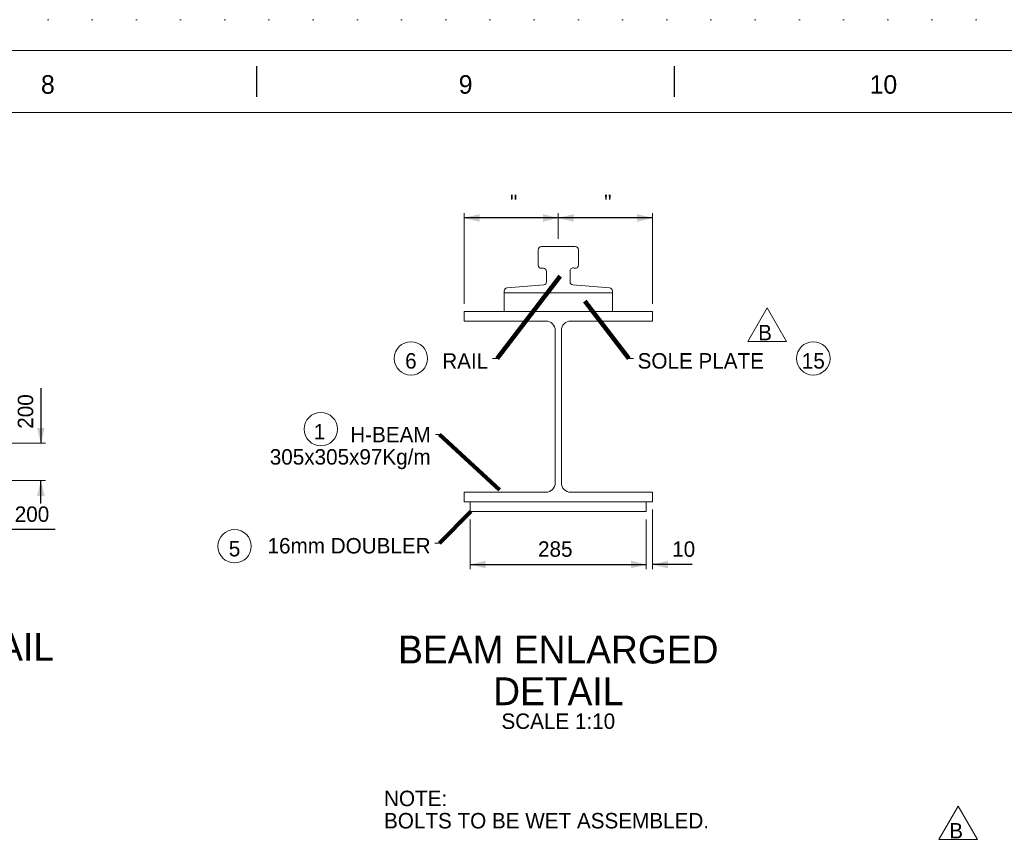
# Model space of a CAD drawing. Header units: millimetres. Extents: x -91343 to -63338, y -767328 to -747548.
# Tile 33 of 42: x -74116 to -68812, y -751991 to -747548. Entities that reach past the tile are written whole.
import ezdxf
from ezdxf.enums import TextEntityAlignment as Align

# ---------------------------------------------------------------- set-up
doc = ezdxf.new("R2010")
doc.units = ezdxf.units.MM
doc.header["$MEASUREMENT"] = 0
for name, pattern in [('DGN Style 1', [238.072395, 0.396127, -237.676268]), ('DGN Style 5', [277.288979, 118.838134, -158.450845]), ('DGN Style 6', [753.433768, 0.396127, -158.450845, 277.288979, -158.450845, 0.396127, -158.450845])]:
    doc.linetypes.add(name, pattern=pattern)
doc.styles.add('Style-ENGINEERING', font='ENGINEERING.shx')
doc.styles.add('Style-ENGINEERING_0', font='ENGINEERING.shx')
doc.dimstyles.new('MetricMM', dxfattribs={"dimtxt": 3, "dimasz": 3, "dimexe": 1.5, "dimexo": 1.5, "dimgap": 1.5, "dimtad": 1, "dimdec": 0, "dimzin": 7, "dimtxsty": 'Style-ENGINEERING_0', "dimcen": 0.09, "dimclrd": 1, "dimclre": 1, "dimclrt": 7, "dimadec": 0, "dimazin": 3, "dimtfac": 1, "dimtdec": 0, "dimtofl": 0, "dimtmove": 0, "dimatfit": 3, "dimfxl": 1, "dimtzin": 7, "dimlwd": -1, "dimlwe": 0, "dimarcsym": 0})

# ---------------------------------------------------------------- blocks, each defined once
blk = doc.blocks.new('*U570')
for p, q in [((135.12, 284.53), (135.12, 289.53)), ((202.7, 284.53), (202.7, 289.53))]:
    blk.add_line(p, q)
at = {"color": 7, "linetype": 'Continuous', "lineweight": 0, "flags": 128}
blk.add_lwpolyline([(-415.55, 292.03), (415.45, 292.03), (415.45, -291.97), (-415.55, -291.97), (-415.55, 292.03)], close=True, dxfattribs=at)
at = {"color": 7, "linetype": 'Continuous', "lineweight": 13, "flags": 128}
blk.add_lwpolyline([(-405.55, 282.03), (405.45, 282.03), (405.45, -281.97), (-405.55, -281.97), (-405.55, 282.03)], close=True, dxfattribs=at)
at = {"char_height": 3, "attachment_point": 5, "line_spacing_factor": 1.2, "style": 'Style-ENGINEERING'}
for s, insert in [('8', (101.33, 286.53)), ('9', (168.91, 286.53)), ('10', (236.49, 286.53))]:
    blk.add_mtext(s, dxfattribs=dict(at, insert=insert))
blk = doc.blocks.new('H 305x305x97kgm_10')
at = {"color": 7, "linetype": 'Continuous', "lineweight": 0, "flags": 128}
blk.add_lwpolyline([(304.8, 0), (304.8, 15.4), (172.55, 15.4, -0.4142136), (157.35, 30.6), (157.35, 277.2, -0.4142136), (172.55, 292.4), (304.8, 292.4), (304.8, 307.8), (0, 307.8), (0, 292.4), (132.25, 292.4, -0.4142136), (147.45, 277.2), (147.45, 30.6, -0.4142136), (132.25, 15.4), (0, 15.4), (0, 0), (304.8, 0)], format="xyb", close=True, dxfattribs=at)
blk = doc.blocks.new('*D626')
at = {"color": 1, "linetype": 'Continuous', "lineweight": 0, "transparency": 16777216}
for p, q in [((5651.1, 7197.7), (5651.1, 6929.3)), ((6599.5, 7197.7), (6599.5, 6929.3))]:
    blk.add_line(p, q, dxfattribs=at)
at = {"color": 1, "linetype": 'Continuous', "transparency": 16777216}
blk.add_line((5651.1, 6954.3), (6599.5, 6954.3), dxfattribs=at)
at = {"color": 1, "linetype": 'Continuous', "lineweight": 0, "transparency": 16777216}
blk.add_solid([(5734.4, 6933.5), (5651.1, 6954.3), (5734.4, 6975.1)], dxfattribs=at)
at = {"color": 1, "linetype": 'Continuous', "lineweight": 0, "transparency": 16777216, "extrusion": (0, 0, -1)}
blk.add_solid([(-6516.3, 6975.1), (-6599.5, 6954.3), (-6516.3, 6933.5)], dxfattribs=at)
at = {"layer": 'Defpoints', "color": 7, "linetype": 'Continuous', "lineweight": 0, "transparency": 16777216}
for p in [(5651.1, 7239.3), (6599.5, 7239.3), (6125.3, 6954.3), (6599.5, 6954.3)]:
    blk.add_point(p, dxfattribs=at)
at = {"color": 7, "linetype": 'Continuous', "lineweight": 0, "transparency": 16777216, "style": 'Style-ENGINEERING'}
blk.add_text('285', height=83.25, dxfattribs=at).set_placement((6016.2, 7037.5), align=Align.MIDDLE_LEFT)
blk = doc.blocks.new('*D627')
at = {"color": 1, "linetype": 'Continuous', "lineweight": 0, "transparency": 16777216}
for p, q in [((6632.8, 7250.9), (6632.8, 6929.3)), ((6599.5, 7197.7), (6599.5, 6929.3))]:
    blk.add_line(p, q, dxfattribs=at)
at = {"color": 1, "linetype": 'Continuous', "transparency": 16777216}
for p, q in [((6474.7, 6954.3), (6599.5, 6954.3)), ((6847.1, 6954.3), (6632.8, 6954.3))]:
    blk.add_line(p, q, dxfattribs=at)
at = {"color": 1, "linetype": 'Continuous', "lineweight": 0, "transparency": 16777216, "extrusion": (0, 0, -1)}
blk.add_solid([(-6516.3, 6975.1), (-6599.5, 6954.3), (-6516.3, 6933.5)], dxfattribs=at)
at = {"color": 1, "linetype": 'Continuous', "lineweight": 0, "transparency": 16777216}
blk.add_solid([(6716.1, 6933.5), (6632.8, 6954.3), (6716.1, 6975.1)], dxfattribs=at)
at = {"layer": 'Defpoints', "color": 7, "linetype": 'Continuous', "lineweight": 0, "transparency": 16777216}
for p in [(6632.8, 7292.6), (6599.5, 7239.3), (6632.8, 6954.3), (6793, 6954.3)]:
    blk.add_point(p, dxfattribs=at)
at = {"color": 7, "linetype": 'Continuous', "lineweight": 0, "transparency": 16777216, "style": 'Style-ENGINEERING'}
blk.add_text('10', height=83.25, dxfattribs=at).set_placement((6738.9, 7037.5), align=Align.MIDDLE_LEFT)
blk = doc.blocks.new('*D628')
at = {"color": 1, "linetype": 'Continuous', "lineweight": 0, "transparency": 16777216}
for p, q in [((6125.3, 8708.8), (6125.3, 8846.7)), ((6632.8, 8359.2), (6632.8, 8846.7))]:
    blk.add_line(p, q, dxfattribs=at)
at = {"color": 1, "linetype": 'Continuous', "transparency": 16777216}
blk.add_line((6632.8, 8821.7), (6125.3, 8821.7), dxfattribs=at)
at = {"color": 1, "linetype": 'Continuous', "lineweight": 0, "transparency": 16777216}
blk.add_solid([(6208.6, 8800.9), (6125.3, 8821.7), (6208.6, 8842.5)], dxfattribs=at)
at = {"color": 1, "linetype": 'Continuous', "lineweight": 0, "transparency": 16777216, "extrusion": (0, 0, -1)}
blk.add_solid([(-6549.6, 8842.5), (-6632.8, 8821.7), (-6549.6, 8800.9)], dxfattribs=at)
at = {"layer": 'Defpoints', "color": 7, "linetype": 'Continuous', "lineweight": 0, "transparency": 16777216}
for p in [(6125.3, 8821.7), (6379.1, 8821.7), (6125.3, 8667.2), (6632.8, 8317.5)]:
    blk.add_point(p, dxfattribs=at)
at = {"color": 7, "linetype": 'Continuous', "lineweight": 0, "transparency": 16777216, "style": 'Style-ENGINEERING'}
blk.add_text('"', height=83.2, dxfattribs=at).set_placement((6372.5, 8904.9), align=Align.MIDDLE_LEFT)
blk = doc.blocks.new('*D629')
at = {"color": 1, "linetype": 'Continuous', "lineweight": 0, "transparency": 16777216}
for p, q in [((5617.8, 8359.2), (5617.8, 8846.7)), ((6125.3, 8708.8), (6125.3, 8846.7))]:
    blk.add_line(p, q, dxfattribs=at)
at = {"color": 1, "linetype": 'Continuous', "transparency": 16777216}
blk.add_line((6125.3, 8821.7), (5617.8, 8821.7), dxfattribs=at)
at = {"color": 1, "linetype": 'Continuous', "lineweight": 0, "transparency": 16777216}
blk.add_solid([(5701.1, 8800.9), (5617.8, 8821.7), (5701.1, 8842.5)], dxfattribs=at)
at = {"color": 1, "linetype": 'Continuous', "lineweight": 0, "transparency": 16777216, "extrusion": (0, 0, -1)}
blk.add_solid([(-6042.1, 8842.5), (-6125.3, 8821.7), (-6042.1, 8800.9)], dxfattribs=at)
at = {"layer": 'Defpoints', "color": 7, "linetype": 'Continuous', "lineweight": 0, "transparency": 16777216}
for p in [(5617.8, 8821.7), (5871.6, 8821.7), (6125.3, 8667.2), (5617.8, 8317.5)]:
    blk.add_point(p, dxfattribs=at)
at = {"color": 7, "linetype": 'Continuous', "lineweight": 0, "transparency": 16777216, "style": 'Style-ENGINEERING'}
blk.add_text('"', height=83.2, dxfattribs=at).set_placement((5865, 8904.9), align=Align.MIDDLE_LEFT)
blk = doc.blocks.new('*D751')
at = {"color": 1, "linetype": 'Continuous', "lineweight": 0, "transparency": 16777216}
for p, q in [((3099.6, 7505.8), (3099.6, 7117.4)), ((2899.6, 7365.8), (2899.6, 7117.4))]:
    blk.add_line(p, q, dxfattribs=at)
at = {"color": 1, "linetype": 'Continuous', "transparency": 16777216}
for p, q in [((2774.8, 7142.4), (2899.6, 7142.4)), ((3415.7, 7142.4), (3099.6, 7142.4))]:
    blk.add_line(p, q, dxfattribs=at)
at = {"color": 1, "linetype": 'Continuous', "lineweight": 0, "transparency": 16777216, "extrusion": (0, 0, -1)}
blk.add_solid([(-2816.4, 7163.2), (-2899.6, 7142.4), (-2816.4, 7121.6)], dxfattribs=at)
at = {"color": 1, "linetype": 'Continuous', "lineweight": 0, "transparency": 16777216}
blk.add_solid([(3182.9, 7121.6), (3099.6, 7142.4), (3182.9, 7163.2)], dxfattribs=at)
at = {"layer": 'Defpoints', "color": 7, "linetype": 'Continuous', "lineweight": 0, "transparency": 16777216}
for p in [(3099.6, 7547.5), (2899.6, 7407.5), (3099.6, 7142.4), (3306.6, 7142.4)]:
    blk.add_point(p, dxfattribs=at)
at = {"color": 7, "linetype": 'Continuous', "lineweight": 0, "transparency": 16777216, "style": 'Style-ENGINEERING'}
blk.add_text('200', height=83.25, dxfattribs=at).set_placement((3197.5, 7225.6), align=Align.MIDDLE_LEFT)
blk = doc.blocks.new('*D752')
at = {"color": 1, "linetype": 'Continuous', "transparency": 16777216}
for p, q in [((3338.3, 7904.2), (3338.3, 7607.5)), ((3338.3, 7282.6), (3338.3, 7407.5))]:
    blk.add_line(p, q, dxfattribs=at)
at = {"color": 1, "linetype": 'Continuous', "lineweight": 0, "transparency": 16777216}
for p, q in [((3141.3, 7607.5), (3363.3, 7607.5)), ((2941.3, 7407.5), (3363.3, 7407.5))]:
    blk.add_line(p, q, dxfattribs=at)
blk.add_solid([(3359.1, 7690.7), (3338.3, 7607.5), (3317.5, 7690.7)], dxfattribs=at)
at = {"color": 1, "linetype": 'Continuous', "lineweight": 0, "transparency": 16777216, "extrusion": (0, 0, -1)}
blk.add_solid([(-3317.5, 7324.2), (-3338.3, 7407.5), (-3359.1, 7324.2)], dxfattribs=at)
at = {"layer": 'Defpoints', "color": 7, "linetype": 'Continuous', "lineweight": 0, "transparency": 16777216}
for p in [(3338.3, 7795), (3099.6, 7607.5), (2899.6, 7407.5), (3338.3, 7407.5)]:
    blk.add_point(p, dxfattribs=at)
at = {"color": 7, "linetype": 'Continuous', "lineweight": 0, "transparency": 16777216, "style": 'Style-ENGINEERING'}
blk.add_text('200', height=83.25, rotation=90, dxfattribs=at).set_placement((3255.1, 7685.9), align=Align.MIDDLE_LEFT)
blk = doc.blocks.new('*U1116')
at = {"color": 1, "linetype": 'Continuous', "lineweight": 13, "flags": 128}
blk.add_lwpolyline([(0, 101.1), (103.9, -78.9), (-103.9, -78.9), (0, 101.1)], close=True, dxfattribs=at)
at = {"color": 7, "linetype": 'DGN Style 5', "lineweight": 0, "insert": (26.2, -31.7), "char_height": 83.3, "attachment_point": 6, "line_spacing_factor": 0.6, "style": 'Style-ENGINEERING'}
blk.add_mtext('B', dxfattribs=at)
blk = doc.blocks.new('*U1123')
at = {"color": 1, "linetype": 'Continuous', "lineweight": 13, "flags": 128}
blk.add_lwpolyline([(0, 101.1), (103.9, -78.9), (-103.9, -78.9), (0, 101.1)], close=True, dxfattribs=at)
at = {"color": 7, "linetype": 'DGN Style 5', "lineweight": 0, "insert": (26.2, -31.7), "char_height": 83.3, "attachment_point": 6, "line_spacing_factor": 0.6, "style": 'Style-ENGINEERING'}
blk.add_mtext('B', dxfattribs=at)
blk = doc.blocks.new('*U569')
at = {"color": 7, "linetype": 'Continuous', "lineweight": 0}
for p, q in [((5795.71, 8064.88), (5770.71, 8064.88)), ((6504.65, 8064.88), (6529.65, 8064.88)), ((5485.7, 7655.72), (5463.32, 7655.72)), ((5485.7, 7068.67), (5460.7, 7068.67))]:
    blk.add_line(p, q, dxfattribs=at)
at = {"color": 7, "linetype": 'DGN Style 1', "lineweight": 0, "flags": 128}
blk.add_lwpolyline([(-14002.69, 9890.07), (14002.61, 9890.07), (14002.61, -9890.13), (-14002.69, -9890.13), (-14002.69, 9890.07)], close=True, dxfattribs=at)
at = {"color": 5, "linetype": 'Continuous', "lineweight": 0, "flags": 128}
blk.add_lwpolyline([(5833.96, 8417.44), (6416.71, 8417.44), (6416.71, 8428.67, 0.3917214), (6401.35, 8445.27), (6203.97, 8460.58, -0.3917214), (6188.61, 8477.18), (6188.61, 8536.1, -0.5232726), (6211.09, 8551.69, 0.5232726), (6233.56, 8567.29), (6233.56, 8650.54, 0.4142136), (6216.91, 8667.19), (6033.76, 8667.19, 0.4142136), (6017.11, 8650.54), (6017.11, 8567.29, 0.4142136), (6033.76, 8550.64), (6045.42, 8550.64, -0.4142136), (6062.07, 8533.99), (6062.07, 8477.18, -0.3917214), (6046.71, 8460.58), (5849.33, 8445.27, 0.3917214), (5833.96, 8428.67), (5833.96, 8417.44)], format="xyb", close=True, dxfattribs=at)
at = {"color": 7, "linetype": 'Continuous', "lineweight": 0, "flags": 128}
blk.add_lwpolyline([(5833.96, 8417.44), (6416.71, 8417.44), (6416.71, 8317.54), (5833.96, 8317.54), (5833.96, 8417.44)], dxfattribs=at)
at = {"color": 30, "linetype": 'Continuous', "lineweight": 0, "flags": 128}
blk.add_lwpolyline([(5651.15, 7292.57), (5651.15, 7239.29), (6599.53, 7239.29), (6599.53, 7292.57), (5651.15, 7292.57)], close=True, dxfattribs=at)
at = {"color": 7, "linetype": 'Continuous', "lineweight": 13}
for centre in [(5331.34, 8064.88), (7499, 8064.88), (4846.31, 7683.62), (4381.44, 7052.96)]:
    blk.add_circle(centre, 90, dxfattribs=at)
at = {"color": 7, "linetype": 'DGN Style 6', "lineweight": 0}
blk.add_spline([(6102.87, 8522.96), (6135.84, 8533.55), (6132.73, 8511.44), (6155.75, 8506.45)], degree=3, dxfattribs=at)
at = {"xscale": 33.30000000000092, "yscale": 33.30000000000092, "zscale": 33.30000000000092}
blk.add_blockref('*U570', (1.52, -1.02), dxfattribs=at)
at = {"color": 1, "linetype": 'Continuous', "lineweight": 13}
for name, p in [('*U1116', (7250.01, 8235.44)), ('*U1123', (8279.28, 5551.29))]:
    blk.add_blockref(name, p, dxfattribs=at)
at = {"color": 7, "linetype": 'Continuous', "lineweight": 0, "xscale": 3.32999999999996, "yscale": 3.32999999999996, "zscale": 3.32999999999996}
blk.add_blockref('H 305x305x97kgm_10', (5617.85, 7292.57), dxfattribs=at)
at = {"color": 7, "linetype": 'DGN Style 5', "lineweight": 0, "char_height": 83.25, "style": 'Style-ENGINEERING'}
for s, insert, attachment_point, line_spacing_factor in [('6', (5331.34, 8051), 5, 0.6), ('RAIL', (5747.7, 8051), 6, 0.6), ('SOLE PLATE', (6552.65, 8051), 4, 0.6), ('15', (7499, 8051), 5, 0.6), ('H-BEAM\\P305x305x97Kg/m', (5437.7, 7581.8), 6, 0.86543), ('1', (4838.81, 7669.74), 5, 0.6), ('16mm DOUBLER', (5437.7, 7054.8), 6, 0.6), ('5', (4381.44, 7039.09), 5, 0.6), ('SCALE 1:10', (6125.34, 6109.42), 5, 0.6), ('NOTE:\\PBOLTS TO BE WET ASSEMBLED.', (5186.67, 5633.28), 4, 0.86543)]:
    blk.add_mtext(s, dxfattribs=dict(at, insert=insert, attachment_point=attachment_point, line_spacing_factor=line_spacing_factor))
at = {"color": 7, "lineweight": 13, "char_height": 149.85, "attachment_point": 5, "line_spacing_factor": 0.9, "style": 'Style-ENGINEERING'}
for s, insert, width in [('ITEM 4 DETAIL', (2707.53, 6510.35), 7044.4368), ('BEAM ENLARGED\\PDETAIL', (6125.34, 6383.56), 6332.7954)]:
    blk.add_mtext(s, dxfattribs=dict(at, insert=insert, width=width))
at = {"color": 1, "linetype": 'Continuous'}
for base, p1, p2, picture, middle in [((5617.85, 8821.68), (6125.34, 8667.19), (5617.85, 8317.54), '*D629', (5871.59, 8821.68)), ((6125.34, 8821.68), (6632.83, 8317.54), (6125.34, 8667.19), '*D628', (6379.08, 8821.68))]:
    dim = blk.add_linear_dim(base=base, p1=p1, p2=p2, angle=180, text='\\FSTANDARD;"', dimstyle='MetricMM', override={"dimtxt": 83.25, "dimasz": 83.25, "dimexe": 24.975, "dimexo": 41.625, "dimgap": 41.625, "dimlfac": 0.300511}, dxfattribs=at)
    dim.commit()
    dim.dimension.update_dxf_attribs({"geometry": picture, "text_midpoint": middle})
dim = blk.add_linear_dim(base=(3338.32, 7407.45), p1=(3099.65, 7607.45), p2=(2899.65, 7407.45), angle=270, text='\\FSTANDARD;<>', dimstyle='MetricMM', override={"dimtxt": 83.25, "dimasz": 83.25, "dimexe": 24.975, "dimexo": 41.625, "dimgap": 41.625}, dxfattribs=at)
dim.commit()
dim.dimension.update_dxf_attribs({"geometry": '*D752', "text_midpoint": (3338.32, 7795.05), "dimtype": 128})
for base, p1, p2, override, picture, middle in [((3099.65, 7142.39), (2899.65, 7407.45), (3099.65, 7547.45), {"dimtxt": 83.25, "dimasz": 83.25, "dimexe": 24.975, "dimexo": 41.625, "dimgap": 41.625}, '*D751', (3306.61, 7142.39)), ((6632.83, 6954.29), (6599.53, 7239.29), (6632.83, 7292.57), {"dimtxt": 83.25, "dimasz": 83.25, "dimexe": 24.975, "dimexo": 41.625, "dimgap": 41.625, "dimlfac": 0.300511}, '*D627', (6792.99, 6954.29))]:
    dim = blk.add_linear_dim(base=base, p1=p1, p2=p2, text='\\FSTANDARD;<>', dimstyle='MetricMM', override=override, dxfattribs=at)
    dim.commit()
    dim.dimension.update_dxf_attribs({"geometry": picture, "text_midpoint": middle, "dimtype": 128})
dim = blk.add_linear_dim(base=(6599.53, 6954.29), p1=(5651.15, 7239.29), p2=(6599.53, 7239.29), text='\\FSTANDARD;<>', dimstyle='MetricMM', override={"dimtxt": 83.25, "dimasz": 83.25, "dimexe": 24.975, "dimexo": 41.625, "dimgap": 41.625, "dimlfac": 0.300511}, dxfattribs=at)
dim.commit()
dim.dimension.update_dxf_attribs({"geometry": '*D626', "text_midpoint": (6125.34, 6954.29)})
for points in [[(6134.97, 8508.51), (5795.71, 8064.88)], [(6269.06, 8372.94), (6504.65, 8064.88)], [(5809.54, 7356.05), (5485.7, 7655.72)], [(5654.52, 7239.29), (5485.7, 7068.67)]]:
    blk.add_leader(points, dimstyle='MetricMM', override={"dimtxt": 83.25, "dimasz": 83.25, "dimgap": 41.625, "dimclrd": 0, "dimlwd": 65534}, dxfattribs=at)

msp = doc.modelspace()

# ---------------------------------------------------------------- block references
at = {"color": 7, "linetype": 'Continuous', "lineweight": 13}
msp.add_blockref('*U569', (-77340.2, -757437.75), dxfattribs=at)

doc.saveas('drawing.dxf')
